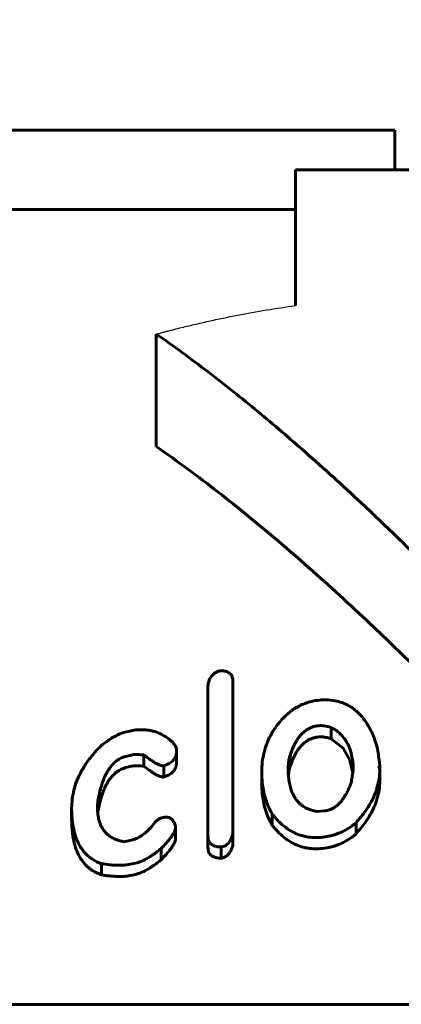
# Model space of a CAD drawing. Header units: millimetres. Extents: x 0 to 841, y 0 to 594.
# Tile 10 of 24: x 214.48 to 219.28, y 362.33 to 374.72. Entities that reach past the tile are written whole.
import ezdxf

# ---------------------------------------------------------------- set-up
doc = ezdxf.new("R2010")
doc.units = ezdxf.units.MM
for name, pattern in [('K5LT-1', [0]), ('K5LT_BASIC', [0]), ('K5LT_THIN', [0])]:
    doc.linetypes.add(name, pattern=pattern)
doc.layers.add('Системный слой', color=7, linetype='Continuous')
doc.layers.add('Системный слой (1)', color=251, linetype='Continuous', true_color=0x6c6c6c)
doc.styles.add('KDIMTEXTSTYLE', font='txt', dxfattribs={"width": 0.96, "oblique": 15, "height": 5})
doc.styles.add('KTEXTSTYLE', font='txt', dxfattribs={"width": 0.96, "height": 5})
doc.dimstyles.new('KDIMSTYLE (1.00)', dxfattribs={"dimtxt": 5, "dimasz": 1, "dimexe": 2, "dimexo": 0, "dimgap": 1, "dimtad": 1, "dimtxsty": 'KDIMTEXTSTYLE', "dimsah": 1, "dimcen": 0, "dimdle": 1, "dimadec": 0, "dimazin": 0, "dimtfac": 0.667, "dimtmove": 0, "dimatfit": 3, "dimfxl": 1, "dimtvp": 1, "dimtolj": 1, "dimtzin": 0, "dimarcsym": 0})

# ---------------------------------------------------------------- blocks, each defined once
blk = doc.blocks.new('U14')
at = {"layer": 'Системный слой (1)', "color": 150, "linetype": 'K5LT_BASIC', "lineweight": 60, "true_color": 0x0080ff}
for p, q in [((215.463, 364.717), (215.464, 364.728)), ((215.464, 364.728), (215.465, 364.739)), ((215.465, 364.739), (215.465, 364.75))]:
    blk.add_line(p, q, dxfattribs=at)
blk = doc.blocks.new('U15')
at = {"layer": 'Системный слой (1)', "color": 150, "linetype": 'K5LT_BASIC', "lineweight": 60, "true_color": 0x0080ff}
for p, q in [((217.87, 365.282), (217.863, 365.246)), ((217.881, 365.317), (217.87, 365.282)), ((217.863, 365.246), (217.859, 365.211))]:
    blk.add_line(p, q, dxfattribs=at)
blk = doc.blocks.new('U18')
at = {"layer": 'Системный слой (1)', "color": 150, "linetype": 'K5LT_BASIC', "lineweight": 60, "true_color": 0x0080ff}
for p, q in [((218.546, 365.55), (218.395, 365.669)), ((218.631, 365.4), (218.546, 365.55)), ((218.668, 365.238), (218.631, 365.4))]:
    blk.add_line(p, q, dxfattribs=at)
blk = doc.blocks.new('D0')
at = {"layer": 'Системный слой (1)'}
for points in [[(204.197, 381.927), (204.697, 382.585), (199.697, 381.927), (204.697, 381.269)], [(239.697, 381.927), (234.697, 382.585), (235.197, 381.927), (234.697, 381.269)]]:
    blk.add_hatch(color=7, dxfattribs=at).paths.add_polyline_path(points)
at = {"layer": 'Системный слой (1)', "color": 7, "linetype": 'K5LT_THIN', "lineweight": 18}
for p, q in [((199.697, 362.326), (199.697, 383.927)), ((239.697, 362.326), (239.697, 383.927)), ((199.697, 381.927), (204.697, 382.585)), ((204.697, 382.585), (204.197, 381.927)), ((235.197, 381.927), (234.697, 382.585)), ((234.697, 382.585), (239.697, 381.927)), ((204.697, 381.269), (199.697, 381.927)), ((199.697, 381.927), (239.697, 381.927)), ((204.197, 381.927), (204.697, 381.269)), ((239.697, 381.927), (234.697, 381.269)), ((234.697, 381.269), (235.197, 381.927))]:
    blk.add_line(p, q, dxfattribs=at)
blk.add_wipeout([(215.678, 382.927), (215.678, 390.309), (223.394, 390.309), (223.394, 382.927)]).dxf.layer = 'Системный слой (1)'
at = {"layer": 'Системный слой (1)', "color": 7, "insert": (215.678, 389.514), "char_height": 5, "attachment_point": 1, "style": 'KTEXTSTYLE'}
blk.add_mtext('\\fArial|b0|c204|p34;\\H5.0;\\W1.000;\\Q15;\\fGOST Type AU|b0|i0|c204|p34;\\Q15;\\W0.960;40', dxfattribs=at)
blk = doc.blocks.new('KDIMARROW_01')
at = {"layer": 'Системный слой'}
blk.add_hatch(color=0, dxfattribs=at).paths.add_polyline_path([(0, 0), (-5, 0.658), (-4.5, 0), (-5, -0.658)])
at = {"layer": 'Системный слой', "color": 0, "linetype": 'K5LT_THIN', "lineweight": 18}
for p, q in [((-4.5, 0), (-5, 0.658)), ((-5, 0.658), (0, 0)), ((0, 0), (-5, -0.658)), ((-5, -0.658), (-4.5, 0))]:
    blk.add_line(p, q, dxfattribs=at)
at = {"layer": 'Системный слой (1)', "color": 0, "linetype": 'K5LT_THIN', "lineweight": 18}
blk.add_line((470.918, 149.784), (468.918, 149.784), dxfattribs=at)

msp = doc.modelspace()

# ---------------------------------------------------------------- linework, layer by layer
at = {"layer": 'Системный слой (1)', "color": 150, "linetype": 'K5LT_BASIC', "lineweight": 60, "true_color": 0x0080ff}
for p, q in [((211.712, 373.326), (219.197, 373.326)), ((219.197, 373.326), (219.197, 372.826)), ((217.947, 372.826), (221.447, 372.826)), ((217.947, 371.119), (217.947, 372.826)), ((209.851, 372.326), (217.947, 372.326)), ((216.197, 369.346), (216.197, 370.76)), ((217.162, 366.388), (217.162, 364.475)), ((216.847, 364.444), (216.847, 366.309)), ((215.822, 365.755), (215.918, 365.777)), ((218.395, 365.669), (218.395, 365.811)), ((216.451, 365.529), (216.451, 365.503)), ((216.451, 365.362), (216.451, 365.503)), ((215.883, 365.463), (215.83, 365.451)), ((216.04, 365.322), (216.04, 365.464)), ((217.881, 365.317), (217.881, 365.458)), ((215.883, 365.322), (215.83, 365.31)), ((216.293, 365.187), (216.293, 365.328)), ((217.524, 365.111), (217.524, 365.253)), ((217.856, 365.291), (217.856, 365.291)), ((218.997, 365.323), (219.007, 365.28)), ((219.007, 365.28), (219.007, 365.332)), ((219.007, 365.139), (219.007, 365.28)), ((215.465, 364.75), (215.465, 364.891)), ((215.134, 364.65), (215.134, 364.791)), ((215.457, 364.82), (215.457, 364.82)), ((218.309, 364.76), (218.222, 364.753)), ((216.267, 364.673), (216.302, 364.68)), ((217.654, 364.582), (217.654, 364.723)), ((216.441, 364.418), (216.441, 364.559)), ((218.709, 364.471), (218.709, 364.612)), ((215.796, 364.373), (215.883, 364.391)), ((216.847, 364.303), (216.847, 364.444)), ((217.162, 364.333), (217.162, 364.475)), ((216.259, 364.145), (216.259, 364.287)), ((217.013, 364.165), (217.013, 364.306)), ((215.508, 363.955), (215.508, 364.096)), ((215.936, 364.103), (215.849, 364.085)), ((215.936, 363.962), (215.849, 363.944)), ((199.697, 362.326), (239.697, 362.326))]:
    msp.add_line(p, q, dxfattribs=at)
at = {"layer": 'Системный слой (1)', "color": 7, "linetype": 'K5LT-1'}
msp.add_open_spline([(216.197, 370.76), (216.213, 370.764), (216.245, 370.773), (216.295, 370.786), (216.344, 370.799), (216.41, 370.816), (216.52, 370.844), (216.674, 370.881), (216.915, 370.936), (217.217, 370.999), (217.582, 371.065), (217.825, 371.102), (217.947, 371.119)], degree=3, knots=[0, 0, 0, 0, 0.042456, 0.084913, 0.127369, 0.169826, 0.25779, 0.412215, 0.566639, 0.875489, 1.184338, 1.493188, 1.493188, 1.493188, 1.493188], dxfattribs=at)
at = {"layer": 'Системный слой (1)', "color": 150, "linetype": 'K5LT_BASIC', "lineweight": 60, "true_color": 0x0080ff}
for points, knots in [([(219.697, 367.741), (219.392, 368.045), (218.856, 368.567), (218.113, 369.244), (217.471, 369.794), (216.847, 370.293), (216.416, 370.608), (216.197, 370.76)], [0, 0, 0, 0, 2.181066, 3.805962, 5.16753, 6.570619, 8, 8, 8, 8]), ([(219.697, 366.326), (219.633, 366.39), (219.47, 366.552), (219.2, 366.816), (218.739, 367.257), (218.125, 367.821), (217.361, 368.473), (216.719, 368.974), (216.33, 369.253), (216.197, 369.346)], [0, 0, 0, 0, 0.572057, 1.457049, 2.394883, 4.642037, 6.810489, 8.917194, 10, 10, 10, 10]), ([(216.996, 366.524), (216.985, 366.52), (216.968, 366.514), (216.946, 366.503), (216.929, 366.491), (216.909, 366.475), (216.888, 366.453), (216.872, 366.426), (216.86, 366.399), (216.854, 366.374), (216.849, 366.344), (216.847, 366.323), (216.847, 366.309)], [0, 0, 0, 0, 1.368994, 2.039138, 2.859531, 3.903184, 5.239338, 6.827282, 8.327386, 9.670549, 10.758562, 13, 13, 13, 13]), ([(217.162, 366.388), (217.162, 366.407), (217.159, 366.432), (217.147, 366.459), (217.138, 366.474), (217.125, 366.488), (217.106, 366.503), (217.082, 366.514), (217.046, 366.523), (217.016, 366.525), (216.996, 366.524)], [0, 0, 0, 0, 2.920995, 3.872727, 4.544635, 5.522733, 6.634153, 7.762625, 8.792989, 11, 11, 11, 11]), ([(218.248, 366.154), (218.216, 366.151), (218.154, 366.141), (218.068, 366.114), (217.993, 366.082), (217.947, 366.056), (217.926, 366.044)], [0, 0, 0, 0, 1.918131, 3.703388, 5.387597, 7, 7, 7, 7]), ([(218.981, 365.54), (218.965, 365.597), (218.937, 365.68), (218.886, 365.793), (218.842, 365.869), (218.788, 365.943), (218.734, 366.001), (218.679, 366.046), (218.631, 366.078), (218.583, 366.103), (218.522, 366.128), (218.439, 366.15), (218.342, 366.159), (218.276, 366.157), (218.248, 366.154)], [0, 0, 0, 0, 2.932505, 4.270484, 5.899389, 7.075507, 8.484801, 9.399558, 10.120344, 10.86209, 11.535644, 12.687382, 14.010851, 15, 15, 15, 15]), ([(217.926, 366.044), (217.912, 366.033), (217.885, 366.011), (217.834, 365.967), (217.772, 365.906), (217.704, 365.824), (217.642, 365.728), (217.589, 365.619), (217.537, 365.458), (217.524, 365.334), (217.524, 365.253)], [0, 0, 0, 0, 0.527854, 1.096924, 2.146782, 3.391007, 4.674897, 6.140326, 7.810375, 11, 11, 11, 11]), ([(215.822, 365.755), (215.794, 365.749), (215.744, 365.732), (215.684, 365.703), (215.636, 365.676), (215.575, 365.636), (215.53, 365.601), (215.5, 365.575)], [0, 0, 0, 0, 1.756202, 3.268808, 4.140536, 5.30088, 8, 8, 8, 8]), ([(216.241, 365.735), (216.215, 365.747), (216.174, 365.76), (216.114, 365.773), (216.062, 365.78), (215.996, 365.783), (215.946, 365.78), (215.918, 365.777)], [0, 0, 0, 0, 2.240471, 3.300458, 4.554601, 6.033865, 8, 8, 8, 8]), ([(217.881, 365.458), (217.893, 365.496), (217.915, 365.555), (217.952, 365.629), (217.982, 365.676), (218.012, 365.714), (218.045, 365.748), (218.083, 365.777), (218.119, 365.799), (218.156, 365.815), (218.196, 365.827), (218.225, 365.831), (218.24, 365.832)], [0, 0, 0, 0, 3.151981, 5.023202, 6.37867, 7.306655, 8.540879, 9.697229, 10.496509, 11.24323, 12.150885, 13, 13, 13, 13]), ([(218.395, 365.811), (218.379, 365.816), (218.352, 365.823), (218.301, 365.833), (218.264, 365.834), (218.24, 365.832)], [0, 0, 0, 0, 1.972128, 3.274427, 6, 6, 6, 6]), ([(218.675, 365.264), (218.675, 365.316), (218.669, 365.4), (218.647, 365.495), (218.627, 365.554), (218.608, 365.597), (218.579, 365.649), (218.539, 365.703), (218.478, 365.761), (218.427, 365.794), (218.395, 365.811)], [0, 0, 0, 0, 2.829542, 4.539407, 5.230621, 6.131745, 7.004849, 8.296569, 9.482573, 11, 11, 11, 11]), ([(216.451, 365.529), (216.451, 365.546), (216.443, 365.571), (216.421, 365.603), (216.396, 365.631), (216.362, 365.66), (216.31, 365.697), (216.267, 365.721), (216.241, 365.735)], [0, 0, 0, 0, 1.57707, 2.563664, 3.633621, 4.945411, 6.523385, 9, 9, 9, 9]), ([(217.881, 365.317), (217.893, 365.354), (217.915, 365.414), (217.952, 365.488), (217.982, 365.534), (218.012, 365.572), (218.045, 365.606), (218.083, 365.636), (218.119, 365.657), (218.156, 365.673), (218.196, 365.685), (218.225, 365.69), (218.24, 365.691)], [0, 0, 0, 0, 3.151981, 5.023202, 6.37867, 7.306655, 8.540879, 9.697229, 10.496509, 11.24323, 12.150885, 13, 13, 13, 13]), ([(218.395, 365.669), (218.379, 365.674), (218.352, 365.682), (218.301, 365.691), (218.264, 365.693), (218.24, 365.691)], [0, 0, 0, 0, 1.972128, 3.274427, 6, 6, 6, 6]), ([(215.5, 365.575), (215.452, 365.528), (215.385, 365.453), (215.3, 365.336), (215.237, 365.228), (215.186, 365.109), (215.157, 365.005), (215.138, 364.899), (215.134, 364.833), (215.134, 364.791)], [0, 0, 0, 0, 1.982897, 3.0591, 4.59039, 6.07738, 7.520199, 8.433349, 10, 10, 10, 10]), ([(216.293, 365.328), (216.31, 365.334), (216.333, 365.343), (216.363, 365.359), (216.386, 365.374), (216.41, 365.394), (216.429, 365.419), (216.447, 365.456), (216.451, 365.485), (216.451, 365.503)], [0, 0, 0, 0, 1.736111, 2.546799, 3.521033, 4.66699, 6.016219, 7.339111, 10, 10, 10, 10]), ([(219.007, 365.332), (219.007, 365.334), (219.006, 365.342), (219.005, 365.357), (219.002, 365.379), (218.998, 365.408), (218.991, 365.462), (218.985, 365.508), (218.981, 365.54)], [0, 0, 0, 0, 0.279831, 1.084664, 1.949446, 3.10752, 4.765642, 9, 9, 9, 9]), ([(215.465, 364.891), (215.473, 364.937), (215.485, 364.999), (215.509, 365.082), (215.527, 365.136), (215.548, 365.187), (215.572, 365.237), (215.6, 365.285), (215.638, 365.334), (215.677, 365.373), (215.712, 365.4), (215.743, 365.419), (215.769, 365.432), (215.798, 365.443), (215.818, 365.448), (215.83, 365.451)], [0, 0, 0, 0, 3.619935, 4.742421, 6.358445, 7.82546, 8.710534, 10.279256, 11.620305, 12.815708, 13.666241, 14.284692, 14.860819, 15.329243, 16, 16, 16, 16]), ([(215.883, 365.463), (215.894, 365.465), (215.912, 365.468), (215.937, 365.47), (215.965, 365.47), (216, 365.468), (216.026, 365.465), (216.04, 365.464)], [0, 0, 0, 0, 1.582187, 2.650479, 3.841262, 5.789127, 8, 8, 8, 8]), ([(216.04, 365.464), (216.059, 365.45), (216.084, 365.431), (216.123, 365.404), (216.15, 365.386), (216.178, 365.368), (216.199, 365.357), (216.217, 365.347), (216.234, 365.34), (216.247, 365.335), (216.259, 365.331), (216.271, 365.328), (216.282, 365.327), (216.291, 365.328), (216.293, 365.328)], [0, 0, 0, 0, 3.804331, 5.010139, 7.650079, 9.011246, 10.280594, 11.306319, 12.195159, 12.944496, 13.44606, 13.920857, 14.640446, 15, 15, 15, 15]), ([(217.881, 365.458), (217.876, 365.444), (217.87, 365.422), (217.863, 365.389), (217.858, 365.347), (217.856, 365.314), (217.856, 365.291)], [0, 0, 0, 0, 1.795001, 2.854315, 4.128201, 7, 7, 7, 7]), ([(215.465, 364.75), (215.473, 364.796), (215.485, 364.858), (215.509, 364.94), (215.527, 364.995), (215.548, 365.046), (215.572, 365.096), (215.6, 365.143), (215.638, 365.193), (215.677, 365.232), (215.712, 365.259), (215.743, 365.277), (215.769, 365.29), (215.798, 365.301), (215.818, 365.307), (215.83, 365.31)], [0, 0, 0, 0, 3.619935, 4.742421, 6.358445, 7.82546, 8.710534, 10.279256, 11.620305, 12.815708, 13.666241, 14.284692, 14.860819, 15.329243, 16, 16, 16, 16]), ([(215.883, 365.322), (215.894, 365.324), (215.912, 365.327), (215.937, 365.328), (215.965, 365.328), (216, 365.327), (216.026, 365.324), (216.04, 365.322)], [0, 0, 0, 0, 1.582187, 2.650479, 3.841262, 5.789127, 8, 8, 8, 8]), ([(216.04, 365.322), (216.064, 365.305), (216.099, 365.279), (216.148, 365.246), (216.18, 365.226), (216.208, 365.21), (216.227, 365.201), (216.241, 365.196), (216.252, 365.192), (216.264, 365.188), (216.278, 365.186), (216.287, 365.186), (216.293, 365.187)], [0, 0, 0, 0, 4.236218, 6.081222, 8.173843, 9.366031, 10.40393, 10.839133, 11.353711, 11.89814, 12.327515, 13, 13, 13, 13]), ([(216.293, 365.187), (216.31, 365.192), (216.333, 365.201), (216.363, 365.217), (216.386, 365.232), (216.41, 365.253), (216.429, 365.278), (216.447, 365.315), (216.451, 365.343), (216.451, 365.362)], [0, 0, 0, 0, 1.736111, 2.546799, 3.521033, 4.66699, 6.016219, 7.339111, 10, 10, 10, 10]), ([(217.524, 365.253), (217.524, 365.206), (217.527, 365.128), (217.544, 365.015), (217.576, 364.883), (217.618, 364.785), (217.654, 364.723)], [0, 0, 0, 0, 1.798236, 2.995352, 4.384072, 7, 7, 7, 7]), ([(217.856, 365.291), (217.856, 365.25), (217.859, 365.183), (217.874, 365.093), (217.891, 365.03), (217.911, 364.98), (217.931, 364.939), (217.956, 364.902), (217.986, 364.867), (218.016, 364.838), (218.046, 364.817), (218.075, 364.799), (218.107, 364.784), (218.154, 364.767), (218.194, 364.757), (218.222, 364.753)], [0, 0, 0, 0, 3.017973, 4.880603, 6.614115, 7.7862, 8.7249, 9.841997, 10.893672, 11.784729, 12.524905, 13.164327, 13.812519, 14.534227, 16, 16, 16, 16]), ([(218.648, 365.114), (218.652, 365.138), (218.657, 365.172), (218.664, 365.213), (218.668, 365.234), (218.67, 365.248), (218.673, 365.257), (218.674, 365.261), (218.675, 365.264)], [0, 0, 0, 0, 4.273032, 6.126679, 7.381184, 8.167524, 8.55677, 9, 9, 9, 9]), ([(218.709, 364.612), (218.753, 364.661), (218.818, 364.741), (218.891, 364.856), (218.939, 364.952), (218.977, 365.056), (219.001, 365.165), (219.007, 365.242), (219.007, 365.28)], [0, 0, 0, 0, 2.184339, 3.450798, 4.799264, 6.040478, 7.542096, 9, 9, 9, 9]), ([(218.997, 365.323), (218.999, 365.323), (219.001, 365.323), (219.004, 365.325), (219.006, 365.327), (219.007, 365.329), (219.007, 365.331), (219.007, 365.332)], [0, 0, 0, 0, 2.155663, 3.423653, 4.550508, 6.183214, 8, 8, 8, 8]), ([(218.709, 364.471), (218.753, 364.52), (218.818, 364.599), (218.891, 364.715), (218.939, 364.811), (218.977, 364.915), (219.001, 365.024), (219.007, 365.101), (219.007, 365.139)], [0, 0, 0, 0, 2.184339, 3.450798, 4.799265, 6.040478, 7.542096, 9, 9, 9, 9]), ([(217.524, 365.111), (217.524, 365.064), (217.527, 364.986), (217.544, 364.873), (217.576, 364.741), (217.618, 364.643), (217.654, 364.582)], [0, 0, 0, 0, 1.798236, 2.995352, 4.384072, 7, 7, 7, 7]), ([(218.309, 364.76), (218.322, 364.761), (218.343, 364.764), (218.375, 364.773), (218.406, 364.786), (218.441, 364.806), (218.477, 364.833), (218.51, 364.866), (218.539, 364.902), (218.563, 364.938), (218.587, 364.978), (218.617, 365.035), (218.637, 365.083), (218.648, 365.114)], [0, 0, 0, 0, 0.843025, 1.45543, 2.231487, 3.214738, 4.376272, 5.661758, 6.955601, 8.25295, 9.352636, 11.004914, 14, 14, 14, 14]), ([(215.134, 364.791), (215.134, 364.733), (215.139, 364.635), (215.162, 364.507), (215.193, 364.408), (215.23, 364.329), (215.277, 364.257), (215.321, 364.209), (215.365, 364.173), (215.417, 364.136), (215.467, 364.111), (215.508, 364.096)], [0, 0, 0, 0, 2.573899, 4.348954, 5.79807, 7.224447, 8.186853, 9.503285, 9.947147, 10.48373, 12, 12, 12, 12]), ([(215.796, 364.373), (215.777, 364.376), (215.746, 364.382), (215.706, 364.394), (215.674, 364.406), (215.645, 364.421), (215.614, 364.439), (215.576, 364.469), (215.536, 364.513), (215.503, 364.569), (215.482, 364.625), (215.467, 364.687), (215.458, 364.751), (215.457, 364.798), (215.457, 364.82)], [0, 0, 0, 0, 1.09479, 1.834547, 2.580478, 3.191751, 3.923285, 5.012934, 6.551502, 8.275675, 9.980686, 11.26346, 13.296839, 15, 15, 15, 15]), ([(215.134, 364.65), (215.134, 364.592), (215.139, 364.493), (215.162, 364.365), (215.193, 364.266), (215.23, 364.187), (215.277, 364.116), (215.321, 364.068), (215.365, 364.031), (215.417, 363.994), (215.467, 363.969), (215.508, 363.955)], [0, 0, 0, 0, 2.573899, 4.348954, 5.79807, 7.224447, 8.186853, 9.503285, 9.947147, 10.48373, 12, 12, 12, 12]), ([(216.267, 364.673), (216.262, 364.672), (216.255, 364.67), (216.245, 364.665), (216.235, 364.66), (216.223, 364.652), (216.212, 364.643), (216.197, 364.631), (216.186, 364.621), (216.179, 364.614)], [0, 0, 0, 0, 1.224561, 1.89861, 3.011191, 4.298148, 5.758225, 7.080261, 10, 10, 10, 10]), ([(216.441, 364.559), (216.437, 364.574), (216.43, 364.598), (216.415, 364.627), (216.403, 364.646), (216.389, 364.66), (216.374, 364.67), (216.359, 364.677), (216.344, 364.681), (216.325, 364.683), (216.31, 364.681), (216.302, 364.68)], [0, 0, 0, 0, 3.073745, 4.865557, 6.258934, 7.351325, 8.413509, 9.306126, 9.9834, 10.852546, 12, 12, 12, 12]), ([(217.654, 364.723), (217.681, 364.688), (217.732, 364.629), (217.804, 364.565), (217.869, 364.519), (217.917, 364.492), (217.98, 364.464), (218.031, 364.447), (218.102, 364.432), (218.176, 364.423), (218.234, 364.425), (218.265, 364.427)], [0, 0, 0, 0, 2.616371, 4.477043, 5.303641, 6.848272, 7.282434, 8.684022, 9.409314, 10.658608, 12, 12, 12, 12]), ([(216.179, 364.614), (216.161, 364.59), (216.13, 364.552), (216.085, 364.506), (216.054, 364.478), (216.027, 364.458), (215.993, 364.435), (215.947, 364.41), (215.905, 364.396), (215.883, 364.391)], [0, 0, 0, 0, 2.655082, 4.19445, 5.267178, 6.067078, 6.817479, 8.44641, 10, 10, 10, 10]), ([(216.259, 364.287), (216.282, 364.31), (216.318, 364.348), (216.361, 364.399), (216.388, 364.435), (216.411, 364.471), (216.429, 364.505), (216.439, 364.536), (216.441, 364.552), (216.441, 364.559)], [0, 0, 0, 0, 2.774437, 4.437069, 5.768027, 6.807302, 8.304134, 9.298562, 10, 10, 10, 10]), ([(217.654, 364.582), (217.681, 364.547), (217.732, 364.487), (217.804, 364.424), (217.869, 364.378), (217.917, 364.351), (217.98, 364.323), (218.031, 364.306), (218.102, 364.29), (218.176, 364.282), (218.234, 364.283), (218.265, 364.286)], [0, 0, 0, 0, 2.616371, 4.477043, 5.303641, 6.848272, 7.282434, 8.684022, 9.409314, 10.658608, 12, 12, 12, 12]), ([(218.265, 364.427), (218.299, 364.43), (218.35, 364.437), (218.415, 364.453), (218.459, 364.467), (218.504, 364.484), (218.553, 364.506), (218.626, 364.547), (218.677, 364.585), (218.709, 364.612)], [0, 0, 0, 0, 2.003979, 2.955219, 3.862012, 4.757778, 5.843366, 7.13329, 10, 10, 10, 10]), ([(216.259, 364.145), (216.282, 364.168), (216.318, 364.207), (216.361, 364.258), (216.388, 364.294), (216.411, 364.33), (216.429, 364.363), (216.439, 364.394), (216.441, 364.411), (216.441, 364.418)], [0, 0, 0, 0, 2.774437, 4.437069, 5.768027, 6.807302, 8.304134, 9.298562, 10, 10, 10, 10]), ([(216.847, 364.444), (216.847, 364.432), (216.849, 364.413), (216.856, 364.387), (216.865, 364.368), (216.88, 364.349), (216.9, 364.333), (216.922, 364.322), (216.944, 364.314), (216.974, 364.308), (216.997, 364.306), (217.013, 364.306)], [0, 0, 0, 0, 2.168315, 3.202203, 4.426722, 5.75943, 7.091595, 8.178185, 9.156986, 10.13395, 12, 12, 12, 12]), ([(217.013, 364.306), (217.02, 364.307), (217.031, 364.31), (217.048, 364.315), (217.064, 364.322), (217.08, 364.332), (217.097, 364.347), (217.114, 364.366), (217.129, 364.389), (217.14, 364.411), (217.152, 364.439), (217.158, 364.46), (217.162, 364.475)], [0, 0, 0, 0, 0.931052, 1.608128, 2.428231, 3.311966, 4.405992, 5.892063, 7.445172, 8.9318, 10.225111, 13, 13, 13, 13]), ([(218.265, 364.286), (218.299, 364.288), (218.35, 364.296), (218.415, 364.311), (218.459, 364.325), (218.504, 364.342), (218.553, 364.365), (218.626, 364.405), (218.677, 364.443), (218.709, 364.471)], [0, 0, 0, 0, 2.003979, 2.955219, 3.862012, 4.757778, 5.843366, 7.13329, 10, 10, 10, 10]), ([(215.936, 364.103), (215.952, 364.106), (215.983, 364.115), (216.028, 364.133), (216.075, 364.157), (216.117, 364.182), (216.164, 364.213), (216.209, 364.247), (216.243, 364.273), (216.259, 364.287)], [0, 0, 0, 0, 1.166075, 2.485194, 3.704947, 5.314174, 6.409771, 8.24103, 10, 10, 10, 10]), ([(216.847, 364.303), (216.847, 364.29), (216.849, 364.271), (216.856, 364.246), (216.865, 364.226), (216.88, 364.207), (216.9, 364.191), (216.922, 364.18), (216.944, 364.173), (216.974, 364.167), (216.997, 364.165), (217.013, 364.165)], [0, 0, 0, 0, 2.168315, 3.202203, 4.426722, 5.75943, 7.091595, 8.178185, 9.156986, 10.13395, 12, 12, 12, 12]), ([(217.013, 364.165), (217.02, 364.166), (217.031, 364.168), (217.048, 364.174), (217.064, 364.181), (217.08, 364.191), (217.097, 364.206), (217.114, 364.225), (217.129, 364.247), (217.14, 364.269), (217.152, 364.298), (217.158, 364.319), (217.162, 364.333)], [0, 0, 0, 0, 0.931052, 1.608128, 2.428231, 3.311966, 4.405992, 5.892063, 7.445172, 8.9318, 10.225111, 13, 13, 13, 13]), ([(215.936, 363.962), (215.952, 363.965), (215.983, 363.974), (216.028, 363.992), (216.075, 364.016), (216.117, 364.041), (216.164, 364.072), (216.209, 364.105), (216.243, 364.132), (216.259, 364.145)], [0, 0, 0, 0, 1.166075, 2.485194, 3.704947, 5.314174, 6.409771, 8.24103, 10, 10, 10, 10]), ([(215.508, 364.096), (215.542, 364.091), (215.59, 364.085), (215.655, 364.079), (215.701, 364.076), (215.745, 364.076), (215.783, 364.077), (215.816, 364.079), (215.838, 364.083), (215.849, 364.085)], [0, 0, 0, 0, 3.092577, 4.323021, 5.78398, 7.180587, 8.137093, 9.101267, 10, 10, 10, 10]), ([(215.508, 363.955), (215.542, 363.95), (215.59, 363.944), (215.655, 363.938), (215.701, 363.935), (215.745, 363.934), (215.783, 363.935), (215.816, 363.938), (215.838, 363.941), (215.849, 363.944)], [0, 0, 0, 0, 3.092577, 4.323021, 5.78398, 7.180587, 8.137093, 9.101267, 10, 10, 10, 10])]:
    msp.add_open_spline(points, degree=3, knots=knots, dxfattribs=at)
msp.add_open_spline([(215.457, 364.82), (215.462, 364.844), (215.465, 364.868), (215.465, 364.891)], degree=3, dxfattribs=at)

# ---------------------------------------------------------------- block references
at = {"layer": 'Системный слой (1)'}
for name in ['U18', 'U15', 'U14']:
    msp.add_blockref(name, (0, 0), dxfattribs=at)

# ---------------------------------------------------------------- next in the draw order: dimensions: what is measured, and where the dimension line sits
at = {"layer": 'Системный слой (1)', "color": 7}
dim = msp.add_linear_dim(base=(199.697, 381.927), p1=(239.697, 362.326), p2=(199.697, 362.326), dimstyle='KDIMSTYLE (1.00)', override={"dimexo": 0, "dimpost": '\\fGOST Type AU|b0|c204|p34;\\H5.0;\\W0.960;\\Q15;<>', "dimblk1": 'KDIMARROW_01', "dimblk2": 'KDIMARROW_01', "dimse1": 0, "dimse2": 0, "dimclrt": 7, "dimtol": 1, "dimtp": 0, "dimtm": 0, "dimtdec": 5, "dimtolj": 1}, dxfattribs=at)
dim.commit()
dim.dimension.update_dxf_attribs({"geometry": 'D0', "text_midpoint": (219.697, 381.927), "dimtype": 160})

doc.saveas('drawing.dxf')
